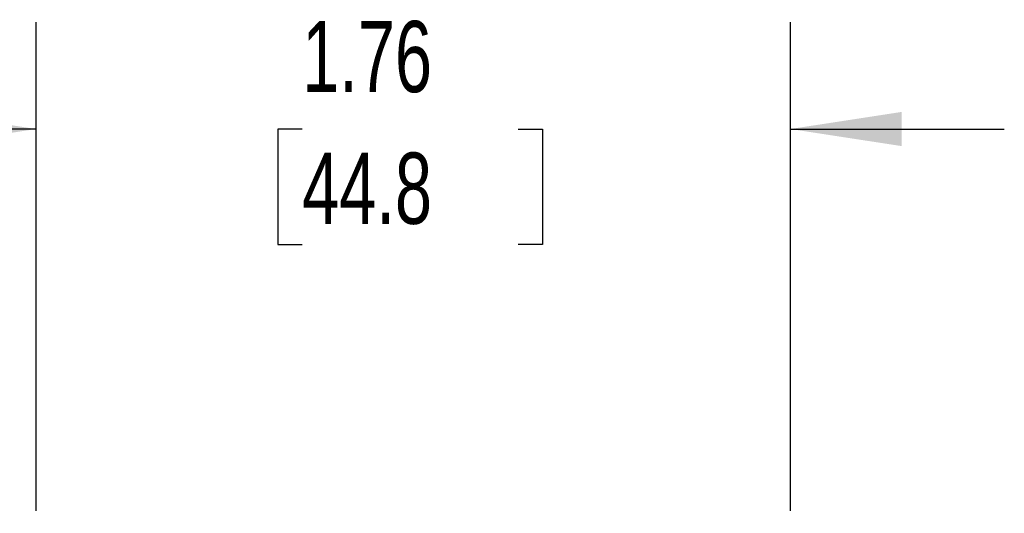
# Model space of a CAD drawing. Header units: inches. Extents: x 0.5 to 21.5, y 0.5 to 16.5.
# Tile 14 of 23: x 15.9 to 18.2, y 9.9 to 11. Entities that reach past the tile are written whole.
import ezdxf

# ---------------------------------------------------------------- set-up
doc = ezdxf.new("R2010")
doc.units = ezdxf.units.IN
doc.header["$LTSCALE"] = 2
doc.header["$MEASUREMENT"] = 0
doc.layers.add('DIMENSIONS', color=140, linetype='Continuous', lineweight=25)
doc.styles.add('SLDTEXTSTYLE0', font='TXT', dxfattribs={"width": 0.7})
doc.dimstyles.new('SLDDIMSTYLE1', dxfattribs={"dimtxt": 0.169922, "dimasz": 0.26, "dimexe": 0, "dimexo": 0.0625, "dimgap": 0.04248, "dimtad": 0, "dimtih": 1, "dimtoh": 1, "dimrnd": 1e-09, "dimzin": 12, "dimdsep": 46, "dimtxsty": 'SLDTEXTSTYLE0', "dimsah": 1, "dimcen": 0.09, "dimadec": 0, "dimazin": 3, "dimtfac": 1, "dimtmove": 0, "dimatfit": 0, "dimfxl": 0, "dimfrac": 2, "dimtolj": 1, "dimtzin": 12, "dimarcsym": 0})

# ---------------------------------------------------------------- blocks, each defined once
blk = doc.blocks.new('_D_7')
at = {"layer": 'DIMENSIONS'}
for p, q in [((15.9443, 9.8587), (15.9443, 11.002)), ((17.7081, 9.8587), (17.7081, 11.002)), ((15.9443, 10.752), (15.4443, 10.752)), ((16.5664, 10.752), (16.5094, 10.752)), ((16.5094, 10.752), (16.5094, 10.4819)), ((17.0714, 10.752), (17.1284, 10.752)), ((17.1284, 10.752), (17.1284, 10.4819)), ((17.7081, 10.752), (18.2081, 10.752)), ((16.5094, 10.4819), (16.5664, 10.4819)), ((17.1284, 10.4819), (17.0714, 10.4819))]:
    blk.add_line(p, q, dxfattribs=at)
for points in [[(15.9443, 10.752), (15.6843, 10.792), (15.6843, 10.712)], [(17.7081, 10.752), (17.9681, 10.712), (17.9681, 10.792)]]:
    blk.add_solid(points, dxfattribs=at)
at = {"layer": 'DIMENSIONS', "char_height": 0.16667, "attachment_point": 1, "style": 'SLDTEXTSTYLE0'}
for s, insert in [('1.76', (16.5664, 11.0049)), ('44.8', (16.5664, 10.6968))]:
    blk.add_mtext(s, dxfattribs=dict(at, insert=insert))

msp = doc.modelspace()

# ---------------------------------------------------------------- dimensions: what is measured, and where the dimension line sits
at = {"layer": 'DIMENSIONS'}
dim = msp.add_linear_dim(base=(17.7081, 10.752), p1=(15.9443, 9.7587), p2=(17.7081, 9.7587), dimstyle='SLDDIMSTYLE1', dxfattribs=at)
dim.commit()
dim.dimension.update_dxf_attribs({"geometry": '_D_7', "text_midpoint": (16.8189, 10.752), "dimtype": 160})

doc.saveas('drawing.dxf')
